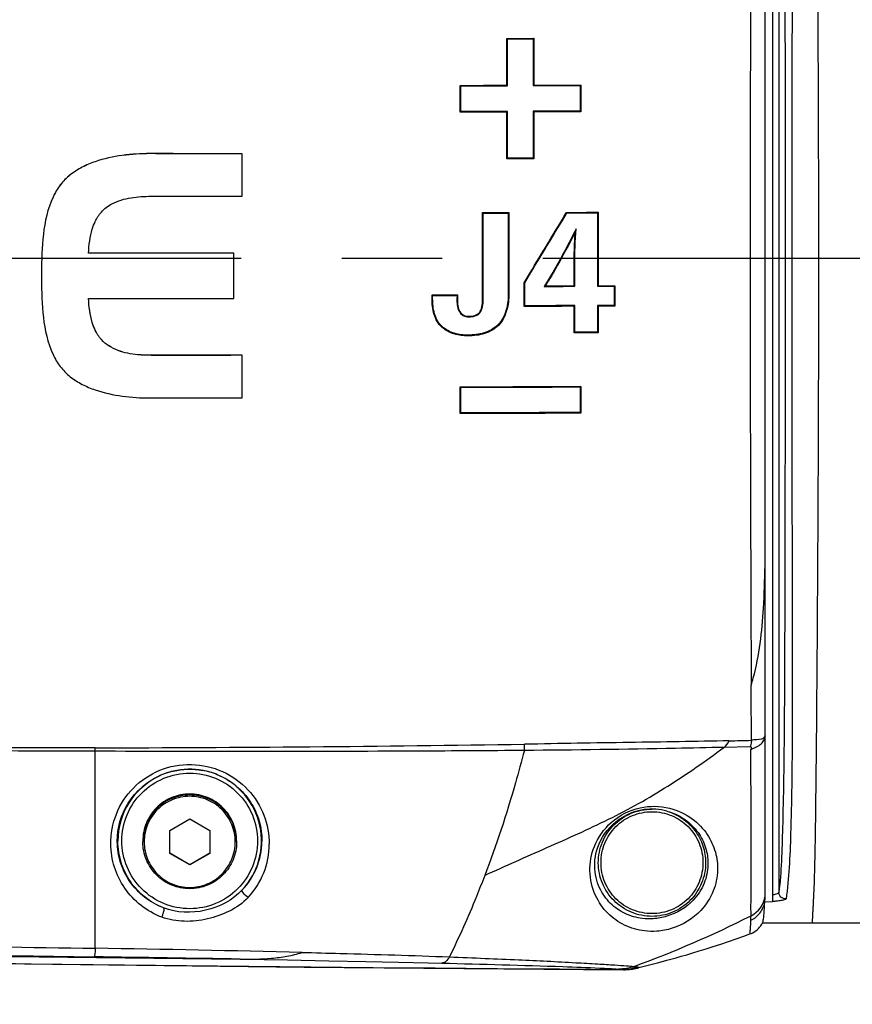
# Model space of a CAD drawing. Header units: millimetres. Extents: x 5828 to 6704, y 123 to 421.
# Tile 106 of 256: x 6388.12 to 6391.23, y 272.59 to 276.26. Entities that reach past the tile are written whole.
import ezdxf

# ---------------------------------------------------------------- set-up
doc = ezdxf.new("R2010")
doc.units = ezdxf.units.MM
doc.linetypes.add('CENTER', pattern=[0.6, 0.375, -0.075, 0.075, -0.075])
for name, color, linetype in [('中心线', 7, 'Continuous'), ('外形图', 7, 'Continuous'), ('尺寸标注', 7, 'Continuous')]:
    doc.layers.add(name, color=color, linetype=linetype)
doc.styles.add('微软雅黑', font='msyh.ttc', dxfattribs={"height": 1.5})
doc.dimstyles.new('尺寸标注_1_20比例', dxfattribs={"dimtxt": 1.5, "dimasz": 1.25, "dimexe": 0.5, "dimexo": 0.4, "dimgap": 0.5, "dimtad": 1, "dimdec": 1, "dimlfac": 20, "dimdsep": 46, "dimtxsty": '微软雅黑', "dimcen": 0.09, "dimadec": 0, "dimazin": 0, "dimtp": 0.01, "dimtm": 0.01, "dimtfac": 1, "dimtdec": 1, "dimtofl": 0, "dimtmove": 0, "dimatfit": 3, "dimfxl": 1, "dimtolj": 1, "dimarcsym": 0})

# ---------------------------------------------------------------- blocks, each defined once
blk = doc.blocks.new('*D1082')
at = {"layer": 'Defpoints', "color": 0}
for p in [(6409.4545, 284.8229), (6409.4545, 280.4069), (6378.7066, 275.3693)]:
    blk.add_point(p, dxfattribs=at)
at = {"layer": '尺寸标注', "color": 0, "lineweight": -2}
for p, q in [((6378.7066, 275.7693), (6378.7066, 285.3229)), ((6409.4545, 280.8069), (6409.4545, 285.3229)), ((6379.9566, 284.8229), (6408.2045, 284.8229))]:
    blk.add_line(p, q, dxfattribs=at)
at = {"layer": '尺寸标注', "color": 0}
for points in [[(6379.9566, 285.0312), (6379.9566, 284.6146), (6378.7066, 284.8229)], [(6408.2045, 284.6146), (6408.2045, 285.0312), (6409.4545, 284.8229)]]:
    blk.add_solid(points, dxfattribs=at)
at = {"layer": '尺寸标注', "color": 0, "insert": (6394.0805, 286.0945), "char_height": 1.5, "attachment_point": 5, "style": '微软雅黑'}
blk.add_mtext('\\A1;\\A1;{\\fAlibaba PuHuiTi 3.0 55 Regular|b0|i0|c134|p18;615}', dxfattribs=at)
blk = doc.blocks.new('*D1086')
at = {"layer": 'Defpoints', "color": 0}
for p in [(6374.8045, 277.1443), (6410.7045, 221.4555), (6410.7045, 217.572)]:
    blk.add_point(p, dxfattribs=at)
at = {"layer": '尺寸标注', "color": 0, "lineweight": -2}
for p, q in [((6374.8045, 276.7443), (6374.8045, 217.072)), ((6410.7045, 221.0555), (6410.7045, 217.072)), ((6376.0545, 217.572), (6409.4545, 217.572))]:
    blk.add_line(p, q, dxfattribs=at)
at = {"layer": '尺寸标注', "color": 0}
for points in [[(6376.0545, 217.7803), (6376.0545, 217.3636), (6374.8045, 217.572)], [(6409.4545, 217.3636), (6409.4545, 217.7803), (6410.7045, 217.572)]]:
    blk.add_solid(points, dxfattribs=at)
at = {"layer": '尺寸标注', "color": 0, "insert": (6392.7545, 218.8436), "char_height": 1.5, "attachment_point": 5, "style": '微软雅黑'}
blk.add_mtext('\\A1;\\A1;{\\fAlibaba PuHuiTi 3.0 55 Regular|b0|i0|c134|p18;718}', dxfattribs=at)

msp = doc.modelspace()

# ---------------------------------------------------------------- linework, layer by layer
at = {"layer": '中心线', "linetype": 'CENTER', "ltscale": 5}
msp.add_line((6415.9466, 275.3693), (6373.1881, 275.3693), dxfattribs=at)
at = {"layer": '外形图', "linetype": 'ByBlock'}
for p, q in [((6390.9295, 277.7243), (6390.9295, 272.9688)), ((6390.902, 272.989), (6390.902, 277.7048)), ((6390.9529, 277.6878), (6390.9529, 273.0036)), ((6389.9384, 276.1909), (6390.0384, 276.1912)), ((6389.9384, 276.0158), (6389.9384, 276.1909)), ((6389.9384, 276.1909), (6389.9406, 276.1891)), ((6389.9406, 276.1891), (6390.0362, 276.1894)), ((6389.9406, 276.014), (6389.9406, 276.1891)), ((6390.0384, 276.1912), (6390.0362, 276.1894)), ((6390.0362, 276.1894), (6390.0362, 276.0143)), ((6390.0384, 276.1912), (6390.0384, 276.0161)), ((6389.7634, 275.9153), (6389.7634, 276.0154)), ((6389.7634, 276.0154), (6389.7656, 276.0136)), ((6389.7656, 275.918), (6389.7656, 276.0136)), ((6389.9384, 276.0158), (6389.9406, 276.014)), ((6390.0384, 276.0161), (6390.0362, 276.0143)), ((6390.2134, 276.0167), (6390.2112, 276.0149)), ((6390.2112, 276.0149), (6390.2112, 275.9193)), ((6390.2134, 276.0167), (6390.2134, 275.9166)), ((6389.7634, 275.9153), (6389.7656, 275.918)), ((6389.9384, 275.9157), (6389.9406, 275.9184)), ((6389.9406, 275.7433), (6389.9406, 275.9184)), ((6390.0384, 275.916), (6390.0362, 275.9187)), ((6390.0362, 275.9187), (6390.0362, 275.7436)), ((6390.2134, 275.9166), (6390.2112, 275.9193)), ((6389.9384, 275.7407), (6389.9384, 275.9157)), ((6390.0384, 275.916), (6390.0384, 275.741)), ((6388.6065, 275.7607), (6388.6065, 275.7605)), ((6388.9507, 275.6016), (6388.9507, 275.76)), ((6389.9384, 275.7407), (6389.9406, 275.7433)), ((6390.0384, 275.741), (6389.9384, 275.7407)), ((6390.0362, 275.7436), (6389.9406, 275.7433)), ((6390.0384, 275.741), (6390.0362, 275.7436)), ((6388.2444, 275.5982), (6388.2444, 275.598)), ((6388.2444, 275.5982), (6388.2444, 275.598)), ((6389.8475, 275.5405), (6389.9453, 275.5407)), ((6389.8475, 275.3155), (6389.8475, 275.5404)), ((6389.8475, 275.5404), (6389.8497, 275.5387)), ((6389.8497, 275.5387), (6389.9431, 275.5389)), ((6389.8497, 275.3159), (6389.8497, 275.5387)), ((6389.9453, 275.5407), (6389.9431, 275.5389)), ((6389.9431, 275.5389), (6389.9431, 275.3161)), ((6389.9453, 275.5407), (6389.9453, 275.3157)), ((6390.1609, 275.5413), (6390.1622, 275.5395)), ((6390.279, 275.5417), (6390.2768, 275.5399)), ((6390.2768, 275.5399), (6390.2768, 275.3172)), ((6390.279, 275.5417), (6390.279, 275.3167)), ((6390.1935, 275.4687), (6390.1964, 275.4798)), ((6388.402, 275.3896), (6388.3768, 275.3896)), ((6388.402, 275.3894), (6388.3768, 275.3894)), ((6388.9188, 275.2197), (6388.9188, 275.3897)), ((6390.1891, 275.3468), (6390.1913, 275.3473)), ((6390.1891, 275.3164), (6390.1891, 275.3468)), ((6390.1913, 275.3169), (6390.1913, 275.3473)), ((6388.2017, 275.3162), (6388.2017, 275.2929)), ((6388.2017, 275.3162), (6388.2017, 275.3142)), ((6389.8475, 275.3155), (6389.8497, 275.3159)), ((6389.9453, 275.3157), (6389.9431, 275.3161)), ((6389.9431, 275.3161), (6389.9431, 275.2406)), ((6389.9453, 275.3157), (6389.9453, 275.2402)), ((6390.0023, 275.2789), (6390.0247, 275.3159)), ((6390.0045, 275.2787), (6390.0273, 275.3164)), ((6390.1891, 275.3164), (6390.1913, 275.3169)), ((6390.1891, 275.2672), (6390.1891, 275.3164)), ((6390.1913, 275.2654), (6390.1913, 275.3169)), ((6390.279, 275.3167), (6390.2768, 275.3172)), ((6390.2768, 275.3172), (6390.2768, 275.2657)), ((6390.279, 275.3167), (6390.279, 275.2675)), ((6390.0023, 275.2789), (6390.0045, 275.2787)), ((6390.0023, 275.1902), (6390.0023, 275.2789)), ((6390.0045, 275.1929), (6390.0045, 275.2787)), ((6390.1891, 275.2672), (6390.1913, 275.2654)), ((6390.279, 275.2675), (6390.2768, 275.2657)), ((6390.2768, 275.2657), (6390.3389, 275.266)), ((6390.279, 275.2675), (6390.3411, 275.2678)), ((6390.3411, 275.2678), (6390.3389, 275.266)), ((6390.3389, 275.266), (6390.3389, 275.194)), ((6390.3411, 275.2678), (6390.3411, 275.1913)), ((6389.6589, 275.2192), (6389.6588, 275.2333)), ((6389.6589, 275.2333), (6389.7544, 275.2335)), ((6389.6589, 275.2333), (6389.6611, 275.2316)), ((6389.6611, 275.2316), (6389.7522, 275.2317)), ((6389.6611, 275.2197), (6389.6611, 275.2316)), ((6389.7522, 275.2317), (6389.7516, 275.218)), ((6389.7544, 275.2335), (6389.7522, 275.2317)), ((6389.7544, 275.2335), (6389.7538, 275.2175)), ((6389.9453, 275.2402), (6389.9431, 275.2406)), ((6388.3768, 275.2197), (6388.402, 275.2197)), ((6389.6589, 275.2192), (6389.6611, 275.2197)), ((6389.7538, 275.2175), (6389.7516, 275.218)), ((6389.8475, 275.2143), (6389.8497, 275.2147)), ((6390.0023, 275.1902), (6390.0045, 275.1929)), ((6390.1891, 275.1908), (6390.1913, 275.1935)), ((6390.1891, 275.0915), (6390.1891, 275.1908)), ((6390.1913, 275.0941), (6390.1913, 275.1935)), ((6390.3389, 275.194), (6390.2768, 275.1938)), ((6390.2768, 275.1938), (6390.2768, 275.0945)), ((6390.279, 275.1911), (6390.2768, 275.1938)), ((6390.3411, 275.1913), (6390.279, 275.1911)), ((6390.279, 275.1911), (6390.279, 275.0918)), ((6390.3411, 275.1913), (6390.3389, 275.194)), ((6389.7961, 275.1534), (6389.7961, 275.1516)), ((6389.8355, 275.1676), (6389.8372, 275.1666)), ((6389.6955, 275.1128), (6389.697, 275.1149)), ((6389.9065, 275.1197), (6389.9049, 275.1217)), ((6389.7936, 275.0807), (6389.7936, 275.0833)), ((6390.1891, 275.0915), (6390.1913, 275.0941)), ((6390.279, 275.0918), (6390.1891, 275.0915)), ((6390.2768, 275.0945), (6390.1913, 275.0941)), ((6390.279, 275.0918), (6390.2768, 275.0945)), ((6388.425, 275.0667), (6388.425, 275.0665)), ((6388.6106, 275.0079), (6388.6106, 275.0077)), ((6388.9507, 274.8488), (6388.9507, 275.0079)), ((6389.7634, 274.7905), (6389.7634, 274.8904)), ((6389.7634, 274.8904), (6389.7656, 274.8887)), ((6390.2134, 274.8917), (6390.2112, 274.8899)), ((6390.2112, 274.8899), (6390.2112, 274.7944)), ((6390.2134, 274.8917), (6390.2134, 274.7917)), ((6389.7656, 274.7931), (6389.7656, 274.8887)), ((6389.7634, 274.7905), (6389.7656, 274.7931)), ((6390.2134, 274.7917), (6390.2112, 274.7944)), ((6388.402, 273.53), (6388.402, 273.5428)), ((6388.402, 272.7948), (6388.402, 273.53)), ((6390.8464, 273.5461), (6390.7472, 273.5443)), ((6388.68, 273.2348), (6388.7545, 273.2778)), ((6388.7545, 273.2778), (6388.829, 273.2348)), ((6388.68, 273.1489), (6388.68, 273.2348)), ((6388.829, 273.2348), (6388.829, 273.1489)), ((6388.5795, 273.1953), (6388.5795, 273.1919)), ((6388.9295, 273.1953), (6388.9295, 273.1919)), ((6388.68, 273.1506), (6388.7545, 273.1076)), ((6388.7545, 273.1059), (6388.68, 273.1489)), ((6388.7545, 273.1076), (6388.829, 273.1506)), ((6388.829, 273.1489), (6388.7545, 273.1059)), ((6388.7545, 273.1059), (6388.7545, 273.1076)), ((6390.9293, 272.9685), (6390.8994, 272.9663)), ((6390.9295, 272.9685), (6390.9293, 272.9685)), ((6390.8921, 272.8896), (6391.352, 272.8897)), ((6390.8448, 272.848), (6390.8507, 272.8504)), ((6390.5348, 272.7498), (6390.5696, 272.7594)), ((6388.9426, 272.7544), (6388.9515, 272.7542)), ((6388.9426, 272.7543), (6388.9432, 272.7543)), ((6388.9437, 272.7543), (6389.1194, 272.7512)), ((6389.1194, 272.7512), (6389.2741, 272.7484)), ((6389.182, 272.7247), (6390.3731, 272.7147)), ((6389.2741, 272.7484), (6389.4113, 272.7456)), ((6389.4113, 272.7456), (6389.5341, 272.743)), ((6390.424, 272.7207), (6390.4254, 272.721)), ((6390.4254, 272.721), (6390.4267, 272.7213)), ((6390.4267, 272.7213), (6390.4281, 272.7217)), ((6390.4281, 272.7217), (6390.4294, 272.722)), ((6390.4294, 272.722), (6390.4307, 272.7223)), ((6390.4307, 272.7223), (6390.5049, 272.7418)), ((6390.5049, 272.7418), (6390.5348, 272.7498)), ((6390.3664, 272.7158), (6390.3731, 272.7147)), ((6390.3912, 272.7155), (6390.3928, 272.7156)), ((6390.3928, 272.7156), (6390.3944, 272.7157)), ((6390.3944, 272.7157), (6390.3959, 272.7159)), ((6390.3959, 272.7159), (6390.3973, 272.7161)), ((6390.3973, 272.7161), (6390.3987, 272.7162)), ((6390.3987, 272.7162), (6390.4, 272.7164)), ((6390.4, 272.7164), (6390.4013, 272.7165)), ((6390.4013, 272.7165), (6390.4026, 272.7167)), ((6390.4026, 272.7167), (6390.4038, 272.7169)), ((6390.4038, 272.7169), (6390.4051, 272.7171)), ((6390.4051, 272.7171), (6390.4063, 272.7173)), ((6390.4063, 272.7173), (6390.4076, 272.7174)), ((6390.4076, 272.7174), (6390.4089, 272.7177)), ((6390.4089, 272.7177), (6390.4102, 272.7179)), ((6390.4102, 272.7179), (6390.4115, 272.7181)), ((6390.4115, 272.7181), (6390.4129, 272.7184)), ((6390.4129, 272.7184), (6390.4143, 272.7186)), ((6390.4143, 272.7186), (6390.4156, 272.7189)), ((6390.4156, 272.7189), (6390.417, 272.7192)), ((6390.417, 272.7192), (6390.4184, 272.7194)), ((6390.4184, 272.7194), (6390.4198, 272.7197)), ((6390.4198, 272.7197), (6390.4212, 272.72)), ((6390.4212, 272.72), (6390.4226, 272.7204)), ((6390.4226, 272.7204), (6390.424, 272.7207))]:
    msp.add_line(p, q, dxfattribs=at)
for points in [[(6390.8507, 272.8504), (6390.8557, 272.8529), (6390.8614, 272.8562), (6390.8668, 272.8599), (6390.8719, 272.864), (6390.8767, 272.8686), (6390.8812, 272.8734), (6390.8853, 272.8786)], [(6390.8853, 272.8786), (6390.8889, 272.8841), (6390.8921, 272.8896)], [(6382.94, 272.8603), (6383.8604, 272.8285), (6384.8393, 272.7999), (6385.8608, 272.7753), (6386.9252, 272.7546), (6388.0322, 272.7378), (6389.182, 272.7247)], [(6390.5696, 272.7594), (6390.5889, 272.7649), (6390.6097, 272.7708), (6390.632, 272.7774), (6390.6559, 272.7846), (6390.6813, 272.7924), (6390.708, 272.8009), (6390.7358, 272.8099), (6390.7644, 272.8195), (6390.7935, 272.8296), (6390.8228, 272.8399), (6390.8448, 272.848)], [(6389.5341, 272.743), (6389.6441, 272.7404), (6389.6948, 272.7392)], [(6390.3731, 272.7147), (6390.3742, 272.7147), (6390.3753, 272.7148), (6390.3765, 272.7148), (6390.3777, 272.7148), (6390.3789, 272.7148), (6390.38, 272.7148), (6390.3812, 272.7149), (6390.3824, 272.7149), (6390.3835, 272.715), (6390.3846, 272.715), (6390.3856, 272.7151), (6390.3866, 272.7151), (6390.3876, 272.7152), (6390.3885, 272.7153), (6390.3894, 272.7153), (6390.3912, 272.7155)]]:
    msp.add_lwpolyline(points, dxfattribs=at)
for centre, radius, start, end in [((6701.1316, 275.209), 310.2863, 179.693793, 179.97958), ((6825.2714, 275.7929), 434.4263, 180.062415, 180.265856), ((6389.4471, 276.7131), 1.5792, 293.5147, 293.6768), ((6385.852, 274.3052), 5.05, 359.0611, 0.0246), ((6390.0274, 274.0288), 0.8599, 342.9859, 344.8195), ((6390.3729, 292.3269), 18.762, 271.20644, 271.45886), ((6388.1689, 395.9465), 122.4039, 270.109094, 270.85921), ((6388.7545, 273.1914), 0.2716, 67.7722, 114.8718), ((6388.7547, 273.1943), 0.2687, 103.3826, 115.1786), ((6388.7543, 273.1943), 0.2688, 67.5031, 79.8287), ((6388.7544, 273.1951), 0.268, 115.1918, 179.998), ((6388.7546, 273.1951), 0.2679, 317.0576, 67.4879), ((6390.4794, 273.0981), 0.2159, 74.9437, 120.3759), ((6390.4795, 273.1139), 0.2002, 85.9739, 89.1243), ((6390.4794, 273.1133), 0.2008, 73.8149, 85.9568), ((6388.7575, 273.1961), 0.2665, 316.4709, 359.4596), ((6388.7596, 273.1841), 0.292, 316.707, 359.8204), ((6390.8077, 273.0009), 0.0943, 296.0921, 352.805), ((6390.7968, 272.9897), 0.1052, 347.1482, 359.6061), ((6390.8081, 273.0007), 0.0939, 352.8589, 359.9964), ((6389.058, 276.4528), 3.9643, 289.9818, 296.8603), ((6386.5514, 161.556), 111.2541, 88.649447, 89.046888), ((6385.0103, 35.9307), 236.8563, 89.048713, 89.180489), ((6390.3683, 272.8965), 0.1807, 269.4106, 288.7576)]:
    msp.add_arc(centre, radius, start, end, dxfattribs=at)
for points, knots in [([(6388.9515, 277.8902), (6388.3799, 277.8842), (6387.2366, 277.8696), (6385.8077, 277.8421), (6384.6647, 277.8132), (6383.8076, 277.7877), (6382.9506, 277.7581), (6382.0937, 277.7239), (6381.3799, 277.6913), (6380.8089, 277.6627), (6380.3807, 277.6398), (6379.9527, 277.6156), (6379.5247, 277.59), (6379.1681, 277.5672), (6378.8829, 277.5486), (6378.6691, 277.5334), (6378.455, 277.5205), (6378.2431, 277.4857), (6378.0356, 277.4309), (6377.8344, 277.3562), (6377.6413, 277.2623), (6377.3975, 277.1129), (6377.1216, 276.8829), (6376.8503, 276.5482), (6376.582, 276.0426), (6376.4387, 275.3268), (6376.5791, 274.6104), (6376.8454, 274.1037), (6377.1153, 273.7679), (6377.3903, 273.5367), (6377.6335, 273.3864), (6377.8261, 273.2917), (6378.027, 273.2162), (6378.2343, 273.1606), (6378.4461, 273.1248), (6378.6601, 273.1114), (6378.874, 273.0965), (6379.1592, 273.0778), (6379.5158, 273.055), (6379.9438, 273.0293), (6380.3718, 273.0051), (6380.8, 272.9822), (6381.3709, 272.9535), (6382.0848, 272.9209), (6382.9416, 272.8867), (6383.7986, 272.857), (6384.6558, 272.8314), (6385.7988, 272.8025), (6387.2277, 272.775), (6388.371, 272.7603), (6388.9426, 272.7543)], [0, 0, 0, 0, 0.062536, 0.125072, 0.15634, 0.187608, 0.218876, 0.250144, 0.281412, 0.297046, 0.31268, 0.328314, 0.343948, 0.359582, 0.367399, 0.375216, 0.383032, 0.390847, 0.398661, 0.406475, 0.414289, 0.422103, 0.437713, 0.453322, 0.46893, 0.5, 0.53107, 0.546679, 0.562288, 0.577897, 0.585711, 0.593525, 0.601339, 0.609153, 0.616968, 0.624784, 0.632601, 0.640418, 0.656052, 0.671686, 0.68732, 0.702954, 0.718588, 0.749856, 0.781124, 0.812392, 0.84366, 0.874928, 0.937464, 1, 1, 1, 1]), ([(6390.9745, 276.7164), (6390.9758, 276.3437), (6390.9764, 275.784), (6390.9765, 275.0379), (6390.9757, 274.4795), (6390.975, 274.0191), (6390.9733, 273.6673), (6390.9711, 273.441), (6390.9674, 273.2621), (6390.9632, 273.1224), (6390.958, 273.042), (6390.9529, 273.0036)], [0, 0, 0, 0, 0.301104, 0.452174, 0.602803, 0.752217, 0.824121, 0.887028, 0.935041, 0.968696, 1, 1, 1, 1]), ([(6391.0024, 276.721), (6391.0022, 276.3449), (6391.0011, 275.5922), (6391.0016, 274.6529), (6391.0024, 274.0002), (6391.0028, 273.6462), (6391.0019, 273.4191), (6390.9976, 273.2396), (6390.9926, 273.0988), (6390.9854, 273.0178), (6390.9798, 272.9789)], [0, 0, 0, 0, 0.301402, 0.603384, 0.75286, 0.824591, 0.887062, 0.934892, 0.96853, 1, 1, 1, 1]), ([(6391.0784, 272.8896), (6391.0786, 272.8896), (6391.0782, 272.8909), (6391.0786, 272.8918), (6391.0785, 272.8936), (6391.0786, 272.8957), (6391.0787, 272.8985), (6391.0789, 272.9024), (6391.0791, 272.9073), (6391.0795, 272.9152), (6391.0801, 272.9266), (6391.081, 272.9421), (6391.082, 272.9606), (6391.0832, 272.983), (6391.0845, 273.0109), (6391.0859, 273.0479), (6391.0882, 273.1304), (6391.0906, 273.2847), (6391.0935, 273.5318), (6391.096, 273.8422), (6391.0984, 274.1887), (6391.1003, 274.546), (6391.1016, 274.9057), (6391.1023, 275.3866), (6391.1011, 275.987), (6391.0984, 276.4671), (6391.0967, 276.7066)], [0, 0, 0, 0, 0.000173, 0.000582, 0.001054, 0.001484, 0.002253, 0.003229, 0.004547, 0.006095, 0.00947, 0.013476, 0.018352, 0.024032, 0.031055, 0.040301, 0.053121, 0.095987, 0.161536, 0.247329, 0.339952, 0.43391, 0.528133, 0.622646, 0.811821, 1, 1, 1, 1]), ([(6388.6065, 275.7607), (6388.5719, 275.7607), (6388.5028, 275.7565), (6388.4347, 275.7418), (6388.402, 275.7306)], [0, 0, 0, 0, 0.500195, 1, 1, 1, 1]), ([(6388.6065, 275.7605), (6388.5719, 275.7605), (6388.5028, 275.7563), (6388.4347, 275.7417), (6388.402, 275.7304)], [0, 0, 0, 0, 0.500195, 1, 1, 1, 1]), ([(6388.402, 275.7306), (6388.3853, 275.7249), (6388.3526, 275.7113), (6388.3074, 275.683), (6388.2699, 275.6449), (6388.2519, 275.6141), (6388.2444, 275.5982)], [0, 0, 0, 0, 0.250212, 0.500244, 0.750035, 1, 1, 1, 1]), ([(6388.402, 275.7304), (6388.3853, 275.7247), (6388.3526, 275.7111), (6388.3074, 275.6828), (6388.2698, 275.6447), (6388.2519, 275.6139), (6388.2444, 275.598)], [0, 0, 0, 0, 0.250212, 0.500244, 0.750035, 1, 1, 1, 1]), ([(6388.2444, 275.598), (6388.2241, 275.5548), (6388.204, 275.4593), (6388.2017, 275.364), (6388.2017, 275.3162)], [0, 0, 0, 0, 0.499121, 1, 1, 1, 1]), ([(6388.425, 275.5426), (6388.4359, 275.5551), (6388.4702, 275.5806), (6388.5355, 275.5986), (6388.5855, 275.6015), (6388.6106, 275.6015)], [0, 0, 0, 0, 0.249487, 0.624156, 1, 1, 1, 1]), ([(6388.3768, 275.3894), (6388.3786, 275.4196), (6388.3834, 275.4601), (6388.3977, 275.498), (6388.402, 275.5071)], [0, 0, 0, 0, 0.749699, 1, 1, 1, 1]), ([(6390.1935, 275.4687), (6390.187, 275.456), (6390.1604, 275.4047), (6390.1332, 275.3538), (6390.1114, 275.3162)], [0, 0, 0, 0, 0.247003, 1, 1, 1, 1]), ([(6390.1891, 275.3468), (6390.1891, 275.3573), (6390.1896, 275.398), (6390.1915, 275.4386), (6390.1935, 275.4687)], [0, 0, 0, 0, 0.258823, 1, 1, 1, 1]), ([(6390.0247, 275.3159), (6390.025, 275.3158), (6390.0259, 275.3152), (6390.0269, 275.3159), (6390.0273, 275.3164)], [0, 0, 0, 0, 0.360687, 1, 1, 1, 1]), ([(6390.1114, 275.3162), (6390.1089, 275.3119), (6390.0992, 275.2953), (6390.0891, 275.2789), (6390.0813, 275.2669)], [0, 0, 0, 0, 0.254883, 1, 1, 1, 1]), ([(6390.1114, 275.3162), (6390.1111, 275.3164), (6390.1106, 275.3169), (6390.11, 275.3172), (6390.1096, 275.318), (6390.1091, 275.317), (6390.1089, 275.3166)], [0, 0, 0, 0, 0.348563, 0.521956, 0.619164, 1, 1, 1, 1]), ([(6388.2017, 275.2929), (6388.2017, 275.2451), (6388.204, 275.1498), (6388.2241, 275.0543), (6388.2444, 275.0112)], [0, 0, 0, 0, 0.500924, 1, 1, 1, 1]), ([(6389.9431, 275.2406), (6389.9431, 275.2193), (6389.9396, 275.1767), (6389.9198, 275.1367), (6389.9049, 275.1217)], [0, 0, 0, 0, 0.502294, 1, 1, 1, 1]), ([(6389.9453, 275.2402), (6389.9453, 275.2182), (6389.9416, 275.1749), (6389.9213, 275.1346), (6389.9065, 275.1197)], [0, 0, 0, 0, 0.512292, 1, 1, 1, 1]), ([(6388.402, 275.1022), (6388.3977, 275.1113), (6388.3834, 275.1491), (6388.3786, 275.1896), (6388.3768, 275.2197)], [0, 0, 0, 0, 0.250296, 1, 1, 1, 1]), ([(6388.402, 275.102), (6388.3977, 275.1111), (6388.3834, 275.149), (6388.3786, 275.1895), (6388.3768, 275.2197)], [0, 0, 0, 0, 0.250296, 1, 1, 1, 1]), ([(6389.6955, 275.1128), (6389.6885, 275.119), (6389.6764, 275.134), (6389.6615, 275.1699), (6389.6589, 275.1995), (6389.6589, 275.2192)], [0, 0, 0, 0, 0.243869, 0.489176, 1, 1, 1, 1]), ([(6389.697, 275.1149), (6389.6899, 275.1211), (6389.6778, 275.1362), (6389.6636, 275.1718), (6389.6611, 275.2007), (6389.6611, 275.2197)], [0, 0, 0, 0, 0.249305, 0.499474, 1, 1, 1, 1]), ([(6389.7516, 275.218), (6389.7513, 275.2104), (6389.7518, 275.1952), (6389.7573, 275.1728), (6389.773, 275.1547), (6389.7886, 275.1516), (6389.7961, 275.1516)], [0, 0, 0, 0, 0.252347, 0.503619, 0.751821, 1, 1, 1, 1]), ([(6389.7538, 275.2175), (6389.7535, 275.2092), (6389.754, 275.1934), (6389.7604, 275.1713), (6389.7759, 275.1557), (6389.7896, 275.1534), (6389.7961, 275.1534)], [0, 0, 0, 0, 0.2851, 0.544418, 0.774931, 1, 1, 1, 1]), ([(6389.8355, 275.1676), (6389.8405, 275.1735), (6389.8465, 275.1895), (6389.8475, 275.2057), (6389.8475, 275.2143)], [0, 0, 0, 0, 0.475095, 1, 1, 1, 1]), ([(6389.8372, 275.1666), (6389.8426, 275.173), (6389.8487, 275.1896), (6389.8497, 275.2063), (6389.8497, 275.2147)], [0, 0, 0, 0, 0.497817, 1, 1, 1, 1]), ([(6389.7961, 275.1534), (6389.8035, 275.1534), (6389.818, 275.1547), (6389.8311, 275.1624), (6389.8355, 275.1676)], [0, 0, 0, 0, 0.520039, 1, 1, 1, 1]), ([(6389.7961, 275.1516), (6389.8036, 275.1516), (6389.8187, 275.153), (6389.8324, 275.161), (6389.8372, 275.1666)], [0, 0, 0, 0, 0.501739, 1, 1, 1, 1]), ([(6389.7936, 275.0807), (6389.7761, 275.0807), (6389.7408, 275.0843), (6389.7087, 275.1012), (6389.6955, 275.1128)], [0, 0, 0, 0, 0.499167, 1, 1, 1, 1]), ([(6389.7936, 275.0833), (6389.7763, 275.0833), (6389.7415, 275.0868), (6389.7099, 275.1035), (6389.697, 275.1149)], [0, 0, 0, 0, 0.500763, 1, 1, 1, 1]), ([(6389.9049, 275.1217), (6389.8909, 275.1075), (6389.8541, 275.0873), (6389.8137, 275.0834), (6389.7936, 275.0833)], [0, 0, 0, 0, 0.498814, 1, 1, 1, 1]), ([(6389.9065, 275.1197), (6389.8924, 275.1055), (6389.8551, 275.0848), (6389.8141, 275.0807), (6389.7936, 275.0807)], [0, 0, 0, 0, 0.494234, 1, 1, 1, 1]), ([(6388.6106, 275.0079), (6388.5939, 275.0079), (6388.5521, 275.0096), (6388.4863, 275.0215), (6388.4413, 275.0481), (6388.425, 275.0667)], [0, 0, 0, 0, 0.251154, 0.627025, 1, 1, 1, 1]), ([(6388.6106, 275.0077), (6388.5939, 275.0077), (6388.5521, 275.0094), (6388.4863, 275.0213), (6388.4413, 275.0479), (6388.425, 275.0665)], [0, 0, 0, 0, 0.251155, 0.627025, 1, 1, 1, 1]), ([(6388.2444, 275.0112), (6388.2519, 274.9952), (6388.2698, 274.9645), (6388.3074, 274.9264), (6388.3526, 274.8981), (6388.3853, 274.8845), (6388.402, 274.8788)], [0, 0, 0, 0, 0.24994, 0.499721, 0.749765, 1, 1, 1, 1]), ([(6389.7634, 274.8904), (6389.801, 274.8905), (6389.951, 274.8908), (6390.101, 274.8913), (6390.2134, 274.8917)], [0, 0, 0, 0, 0.2512, 1, 1, 1, 1]), ([(6389.7656, 274.8887), (6389.8029, 274.8887), (6389.9514, 274.889), (6390.0999, 274.8895), (6390.2112, 274.8899)], [0, 0, 0, 0, 0.251205, 1, 1, 1, 1]), ([(6388.402, 274.8788), (6388.4347, 274.8676), (6388.5028, 274.8529), (6388.5719, 274.8488), (6388.6065, 274.8488)], [0, 0, 0, 0, 0.499799, 1, 1, 1, 1]), ([(6390.2134, 274.7917), (6390.1761, 274.7916), (6390.0261, 274.7911), (6389.8761, 274.7907), (6389.7634, 274.7905)], [0, 0, 0, 0, 0.248578, 1, 1, 1, 1]), ([(6390.2112, 274.7944), (6390.1742, 274.7942), (6390.0257, 274.7937), (6389.8772, 274.7933), (6389.7656, 274.7931)], [0, 0, 0, 0, 0.248575, 1, 1, 1, 1]), ([(6388.402, 273.5428), (6388.0615, 273.5422), (6387.3805, 273.5449), (6386.3591, 273.5538), (6385.3377, 273.5682), (6383.9759, 273.5947), (6382.2741, 273.6416), (6380.9131, 273.6933), (6380.2327, 273.7227)], [0, 0, 0, 0, 0.125, 0.250001, 0.375001, 0.500001, 0.750001, 1, 1, 1, 1]), ([(6388.402, 273.53), (6388.0612, 273.5311), (6387.3795, 273.533), (6386.0162, 273.5446), (6384.3122, 273.5723), (6382.2678, 273.6268), (6380.9054, 273.6776), (6380.2244, 273.7065)], [0, 0, 0, 0, 0.125001, 0.250001, 0.500001, 0.750001, 1, 1, 1, 1]), ([(6390.768, 273.569), (6390.6435, 273.5664), (6390.4544, 273.5637), (6390.1999, 273.5598), (6390.0699, 273.5573), (6390.0044, 273.5563)], [0, 0, 0, 0, 0.489222, 0.74264, 1, 1, 1, 1]), ([(6390.8506, 273.5709), (6390.8505, 273.5688), (6390.8497, 273.5604), (6390.8481, 273.5521), (6390.8464, 273.5461)], [0, 0, 0, 0, 0.259766, 1, 1, 1, 1]), ([(6390.8481, 273.5371), (6390.8557, 273.5394), (6390.8696, 273.545), (6390.8871, 273.5568), (6390.8989, 273.5709), (6390.902, 273.5821), (6390.902, 273.5872)], [0, 0, 0, 0, 0.305496, 0.574063, 0.801942, 1, 1, 1, 1]), ([(6390.9019, 273.5873), (6390.9018, 273.5866), (6390.9007, 273.5847), (6390.8985, 273.5816), (6390.8942, 273.5781), (6390.8788, 273.571), (6390.8629, 273.574), (6390.8505, 273.571)], [0, 0, 0, 0, 0.037414, 0.110024, 0.207554, 0.326463, 1, 1, 1, 1]), ([(6390.0033, 273.533), (6389.8712, 273.5319), (6389.3375, 273.5283), (6388.8037, 273.5288), (6388.402, 273.53)], [0, 0, 0, 0, 0.247446, 1, 1, 1, 1]), ([(6389.8555, 273.0668), (6389.8942, 273.084), (6389.971, 273.1192), (6390.1258, 273.1872), (6390.2804, 273.2558), (6390.4303, 273.3343), (6390.5392, 273.3992), (6390.6448, 273.4695), (6390.7136, 273.5187), (6390.7472, 273.5443)], [0, 0, 0, 0, 0.125008, 0.250015, 0.500009, 0.625005, 0.750001, 0.874998, 1, 1, 1, 1]), ([(6390.0033, 273.533), (6389.9926, 273.4925), (6389.9496, 273.3352), (6389.899, 273.1799), (6389.8555, 273.0668)], [0, 0, 0, 0, 0.25709, 1, 1, 1, 1]), ([(6390.0033, 273.533), (6390.0035, 273.5349), (6390.0041, 273.5426), (6390.0044, 273.5504), (6390.0044, 273.5563)], [0, 0, 0, 0, 0.239735, 1, 1, 1, 1]), ([(6390.7473, 273.5443), (6390.6874, 273.5432), (6390.4394, 273.5381), (6390.1914, 273.5343), (6390.0033, 273.533)], [0, 0, 0, 0, 0.241552, 1, 1, 1, 1]), ([(6390.848, 273.5373), (6390.8487, 273.5373), (6390.8496, 273.5387), (6390.8512, 273.5396), (6390.8518, 273.5414), (6390.8508, 273.5443), (6390.8483, 273.5463), (6390.8464, 273.5461)], [0, 0, 0, 0, 0.153552, 0.304807, 0.439034, 0.554993, 1, 1, 1, 1]), ([(6390.8492, 272.9162), (6390.8488, 272.9335), (6390.8492, 272.9908), (6390.8502, 273.1136), (6390.85, 273.3033), (6390.8486, 273.4531), (6390.848, 273.5373)], [0, 0, 0, 0, 0.083764, 0.276795, 0.593092, 1, 1, 1, 1]), ([(6388.4601, 273.1841), (6388.4598, 273.2219), (6388.4742, 273.2993), (6388.5393, 273.399), (6388.6402, 273.4667), (6388.7607, 273.4889), (6388.8795, 273.4618), (6388.9762, 273.3923), (6389.0378, 273.2945), (6389.0517, 273.2197), (6389.0516, 273.1832)], [0, 0, 0, 0, 0.122539, 0.247942, 0.37598, 0.505419, 0.634213, 0.760015, 0.881586, 1, 1, 1, 1]), ([(6388.4843, 273.1929), (6388.484, 273.2424), (6388.5126, 273.3455), (6388.5936, 273.4162), (6388.6402, 273.4379)], [0, 0, 0, 0, 0.490604, 1, 1, 1, 1]), ([(6388.5015, 273.1953), (6388.5015, 273.2282), (6388.5147, 273.2948), (6388.5709, 273.3788), (6388.6552, 273.4351), (6388.7545, 273.4549), (6388.8538, 273.4351), (6388.938, 273.3788), (6388.9943, 273.2948), (6389.0075, 273.2282), (6389.0075, 273.1953)], [0, 0, 0, 0, 0.124991, 0.249987, 0.374991, 0.5, 0.625009, 0.750013, 0.875009, 1, 1, 1, 1]), ([(6388.8572, 273.4429), (6388.8828, 273.4324), (6388.9302, 273.4039), (6388.9842, 273.3429), (6389.0171, 273.2708), (6389.0242, 273.219), (6389.024, 273.1936)], [0, 0, 0, 0, 0.260865, 0.513935, 0.759358, 1, 1, 1, 1]), ([(6388.7545, 273.3703), (6388.7317, 273.3703), (6388.6857, 273.3612), (6388.6275, 273.3223), (6388.5886, 273.2641), (6388.5795, 273.2181), (6388.5795, 273.1953)], [0, 0, 0, 0, 0.250018, 0.500025, 0.750018, 1, 1, 1, 1]), ([(6388.7545, 273.3669), (6388.7317, 273.3669), (6388.6857, 273.3578), (6388.6275, 273.3189), (6388.5886, 273.2607), (6388.5795, 273.2147), (6388.5795, 273.1919)], [0, 0, 0, 0, 0.250018, 0.500025, 0.750018, 1, 1, 1, 1]), ([(6388.7545, 273.3618), (6388.7324, 273.3618), (6388.6877, 273.353), (6388.6312, 273.3152), (6388.5933, 273.2586), (6388.5801, 273.1919), (6388.5933, 273.1251), (6388.6312, 273.0685), (6388.6877, 273.0307), (6388.7324, 273.0219), (6388.7545, 273.0219)], [0, 0, 0, 0, 0.125009, 0.250012, 0.375009, 0.5, 0.624991, 0.749988, 0.874991, 1, 1, 1, 1]), ([(6388.9295, 273.1953), (6388.9295, 273.2181), (6388.9204, 273.2641), (6388.8814, 273.3223), (6388.8233, 273.3612), (6388.7773, 273.3703), (6388.7545, 273.3703)], [0, 0, 0, 0, 0.249982, 0.499975, 0.749982, 1, 1, 1, 1]), ([(6388.9295, 273.1919), (6388.9295, 273.2147), (6388.9204, 273.2607), (6388.8814, 273.3189), (6388.8233, 273.3578), (6388.7773, 273.3669), (6388.7545, 273.3669)], [0, 0, 0, 0, 0.249982, 0.499975, 0.749982, 1, 1, 1, 1]), ([(6388.7545, 273.0219), (6388.7766, 273.0219), (6388.8213, 273.0307), (6388.8778, 273.0685), (6388.9156, 273.1251), (6388.9289, 273.1919), (6388.9156, 273.2586), (6388.8778, 273.3152), (6388.8213, 273.353), (6388.7766, 273.3618), (6388.7545, 273.3618)], [0, 0, 0, 0, 0.125009, 0.250012, 0.375009, 0.5, 0.624991, 0.749988, 0.874991, 1, 1, 1, 1]), ([(6390.248, 273.0832), (6390.2473, 273.114), (6390.2596, 273.1825), (6390.3239, 273.2738), (6390.4297, 273.3275), (6390.5417, 273.326), (6390.6298, 273.2845), (6390.6877, 273.2238), (6390.719, 273.1559), (6390.7248, 273.1088), (6390.7242, 273.0863)], [0, 0, 0, 0, 0.123747, 0.270948, 0.431986, 0.579562, 0.704784, 0.812828, 0.909663, 1, 1, 1, 1]), ([(6390.2793, 273.1139), (6390.2793, 273.1399), (6390.2897, 273.1923), (6390.3339, 273.2587), (6390.4001, 273.3033), (6390.4525, 273.3139), (6390.4784, 273.3141)], [0, 0, 0, 0, 0.249982, 0.499975, 0.749982, 1, 1, 1, 1]), ([(6390.2657, 273.1003), (6390.265, 273.1327), (6390.2815, 273.2071), (6390.3351, 273.2639), (6390.3702, 273.2844)], [0, 0, 0, 0, 0.443504, 1, 1, 1, 1]), ([(6390.2893, 273.1141), (6390.2893, 273.1388), (6390.2992, 273.1889), (6390.3415, 273.2521), (6390.4048, 273.2944), (6390.4795, 273.3092), (6390.5542, 273.2944), (6390.6175, 273.2521), (6390.6598, 273.1889), (6390.6697, 273.1388), (6390.6697, 273.1141)], [0, 0, 0, 0, 0.124991, 0.249988, 0.374991, 0.5, 0.625009, 0.750012, 0.875009, 1, 1, 1, 1]), ([(6390.5354, 273.3061), (6390.5559, 273.3002), (6390.5953, 273.2814), (6390.6423, 273.2362), (6390.6727, 273.1784), (6390.6797, 273.1353), (6390.6797, 273.1139)], [0, 0, 0, 0, 0.250016, 0.500021, 0.750014, 1, 1, 1, 1]), ([(6390.5355, 273.3067), (6390.5619, 273.2995), (6390.6087, 273.2766), (6390.6579, 273.2233), (6390.6842, 273.1648), (6390.6889, 273.1245), (6390.6883, 273.1053)], [0, 0, 0, 0, 0.302191, 0.559017, 0.787556, 1, 1, 1, 1]), ([(6388.6502, 272.9109), (6388.6223, 272.9216), (6388.5698, 272.9513), (6388.5086, 273.0167), (6388.4696, 273.0964), (6388.4603, 273.1549), (6388.4601, 273.1841)], [0, 0, 0, 0, 0.254676, 0.504329, 0.751777, 1, 1, 1, 1]), ([(6388.6573, 272.9454), (6388.6318, 272.955), (6388.5841, 272.9819), (6388.5283, 273.0412), (6388.4928, 273.1134), (6388.4845, 273.1665), (6388.4843, 273.1929)], [0, 0, 0, 0, 0.255482, 0.505065, 0.752078, 1, 1, 1, 1]), ([(6388.6573, 272.9454), (6388.6324, 272.955), (6388.5853, 272.9821), (6388.5299, 273.0415), (6388.4946, 273.1147), (6388.4865, 273.1684), (6388.4865, 273.1951)], [0, 0, 0, 0, 0.250015, 0.500019, 0.750013, 1, 1, 1, 1]), ([(6389.0075, 273.1953), (6389.0075, 273.1624), (6388.9943, 273.0959), (6388.938, 273.0118), (6388.8538, 272.9555), (6388.7545, 272.9358), (6388.6552, 272.9555), (6388.5709, 273.0118), (6388.5147, 273.0959), (6388.5015, 273.1624), (6388.5015, 273.1953)], [0, 0, 0, 0, 0.124991, 0.249987, 0.374991, 0.5, 0.625009, 0.750013, 0.875009, 1, 1, 1, 1]), ([(6388.7545, 273.017), (6388.7317, 273.017), (6388.6857, 273.0261), (6388.6275, 273.065), (6388.5886, 273.1232), (6388.5795, 273.1692), (6388.5795, 273.1919)], [0, 0, 0, 0, 0.250017, 0.500024, 0.750017, 1, 1, 1, 1]), ([(6388.9295, 273.1919), (6388.9295, 273.1692), (6388.9204, 273.1232), (6388.8814, 273.065), (6388.8233, 273.0261), (6388.7773, 273.017), (6388.7545, 273.017)], [0, 0, 0, 0, 0.249983, 0.499976, 0.749983, 1, 1, 1, 1]), ([(6378.7275, 273.1095), (6379.1298, 273.0817), (6379.9348, 273.0312), (6381.5455, 272.9445), (6383.1573, 272.8792), (6384.7696, 272.8306), (6385.9791, 272.8018), (6387.1885, 272.7792), (6387.9949, 272.7686), (6388.3979, 272.7628)], [0, 0, 0, 0, 0.125005, 0.25001, 0.500019, 0.625024, 0.750029, 0.875035, 1, 1, 1, 1]), ([(6390.6883, 273.1053), (6390.6876, 273.0824), (6390.6775, 273.0342), (6390.6296, 272.96), (6390.5566, 272.9161), (6390.4883, 272.9037), (6390.4349, 272.9049), (6390.3783, 272.9208), (6390.3212, 272.9604), (6390.278, 273.0212), (6390.2662, 273.0728), (6390.2657, 273.1003)], [0, 0, 0, 0, 0.107621, 0.226081, 0.406518, 0.488051, 0.550254, 0.6564, 0.75946, 0.870846, 1, 1, 1, 1]), ([(6390.6797, 273.1139), (6390.6797, 273.0879), (6390.6692, 273.0353), (6390.6247, 272.9688), (6390.5581, 272.9242), (6390.4795, 272.9086), (6390.4009, 272.9242), (6390.3343, 272.9688), (6390.2897, 273.0353), (6390.2793, 273.0879), (6390.2793, 273.1139)], [0, 0, 0, 0, 0.124991, 0.249988, 0.374991, 0.5, 0.625009, 0.750012, 0.875009, 1, 1, 1, 1]), ([(6390.6697, 273.1141), (6390.6697, 273.0894), (6390.6598, 273.0394), (6390.6175, 272.9762), (6390.5542, 272.9339), (6390.4795, 272.919), (6390.4048, 272.9339), (6390.3415, 272.9762), (6390.2992, 273.0394), (6390.2893, 273.0894), (6390.2893, 273.1141)], [0, 0, 0, 0, 0.124991, 0.249988, 0.374991, 0.5, 0.625009, 0.750012, 0.875009, 1, 1, 1, 1]), ([(6389.8555, 273.0668), (6389.8454, 273.0403), (6389.8049, 272.9375), (6389.76, 272.8363), (6389.7235, 272.7627)], [0, 0, 0, 0, 0.256546, 1, 1, 1, 1]), ([(6390.7242, 273.0863), (6390.7234, 273.0599), (6390.712, 273.0044), (6390.6585, 272.9208), (6390.5777, 272.8712), (6390.5019, 272.8568), (6390.441, 272.8581), (6390.3759, 272.8768), (6390.3109, 272.9231), (6390.2621, 272.9931), (6390.2487, 273.052), (6390.248, 273.0832)], [0, 0, 0, 0, 0.109333, 0.228889, 0.402356, 0.483306, 0.546149, 0.653565, 0.758039, 0.870752, 1, 1, 1, 1]), ([(6388.9721, 272.9838), (6388.9526, 272.9631), (6388.904, 272.9299), (6388.8218, 272.9012), (6388.735, 272.8913), (6388.6769, 272.9007), (6388.6502, 272.9109)], [0, 0, 0, 0, 0.247213, 0.499682, 0.752122, 1, 1, 1, 1]), ([(6388.9507, 273.0125), (6388.915, 272.9744), (6388.817, 272.9222), (6388.7061, 272.9266), (6388.6573, 272.9454)], [0, 0, 0, 0, 0.499924, 1, 1, 1, 1]), ([(6388.9721, 272.9838), (6388.9658, 272.9885), (6388.9578, 272.9965), (6388.9512, 273.0061), (6388.9498, 273.0113), (6388.9507, 273.0125)], [0, 0, 0, 0, 0.636665, 0.874277, 1, 1, 1, 1]), ([(6390.9529, 273.0036), (6390.9528, 273.0025), (6390.9504, 273.0001), (6390.9428, 272.9963), (6390.9351, 272.9945), (6390.9295, 272.9936)], [0, 0, 0, 0, 0.126175, 0.343695, 1, 1, 1, 1]), ([(6390.9798, 272.9789), (6390.9797, 272.9783), (6390.9782, 272.9771), (6390.9752, 272.9759), (6390.9703, 272.9745), (6390.964, 272.9731), (6390.9564, 272.9718), (6390.9493, 272.9709), (6390.9432, 272.9702), (6390.9383, 272.9698), (6390.9339, 272.969), (6390.9307, 272.9694), (6390.9296, 272.9687)], [0, 0, 0, 0, 0.034221, 0.098758, 0.195269, 0.321269, 0.472647, 0.644074, 0.735371, 0.829264, 0.924543, 1, 1, 1, 1]), ([(6390.9798, 272.9789), (6390.9731, 272.9784), (6390.9589, 272.9831), (6390.9529, 272.997), (6390.9529, 273.0036)], [0, 0, 0, 0, 0.501482, 1, 1, 1, 1]), ([(6388.6502, 272.9109), (6388.652, 272.9144), (6388.655, 272.9215), (6388.658, 272.9319), (6388.6592, 272.9394), (6388.6586, 272.9447), (6388.6573, 272.9454)], [0, 0, 0, 0, 0.327173, 0.642146, 0.87861, 1, 1, 1, 1]), ([(6390.8921, 272.8896), (6390.8919, 272.8896), (6390.8927, 272.8905), (6390.8927, 272.8912), (6390.8934, 272.8926), (6390.8938, 272.894), (6390.8942, 272.8957), (6390.8946, 272.8993), (6390.8958, 272.9052), (6390.897, 272.9138), (6390.8977, 272.9241), (6390.899, 272.9417), (6390.8998, 272.956), (6390.9004, 272.9664)], [0, 0, 0, 0, 0.006683, 0.022801, 0.04162, 0.05841, 0.083212, 0.109054, 0.198736, 0.316599, 0.444121, 0.598402, 1, 1, 1, 1]), ([(6382.55, 272.9375), (6383.0375, 272.9182), (6384.0126, 272.884), (6385.4757, 272.8446), (6386.6951, 272.8203), (6387.6705, 272.8051), (6388.1582, 272.7985), (6388.402, 272.7948)], [0, 0, 0, 0, 0.250015, 0.500031, 0.750047, 0.875055, 1, 1, 1, 1]), ([(6390.848, 272.8984), (6390.8478, 272.8997), (6390.8475, 272.9056), (6390.8486, 272.9116), (6390.8492, 272.9162)], [0, 0, 0, 0, 0.218581, 1, 1, 1, 1]), ([(6390.8448, 272.848), (6390.8451, 272.8481), (6390.8452, 272.8495), (6390.8457, 272.8516), (6390.8459, 272.8557), (6390.8463, 272.8611), (6390.8468, 272.8683), (6390.8479, 272.8808), (6390.8482, 272.8911), (6390.848, 272.8984)], [0, 0, 0, 0, 0.018594, 0.065804, 0.143415, 0.252106, 0.392702, 0.566145, 1, 1, 1, 1]), ([(6388.402, 272.7948), (6388.4018, 272.7905), (6388.4013, 272.7828), (6388.4004, 272.7731), (6388.3996, 272.7668), (6388.3987, 272.7639), (6388.3982, 272.7629), (6388.3979, 272.7628)], [0, 0, 0, 0, 0.396768, 0.707766, 0.912017, 0.970224, 1, 1, 1, 1]), ([(6388.9437, 272.7543), (6388.9824, 272.7537), (6389.0406, 272.7547), (6389.1175, 272.7638), (6389.1553, 272.7728), (6389.1736, 272.7792)], [0, 0, 0, 0, 0.50007, 0.750116, 1, 1, 1, 1]), ([(6389.1736, 272.7793), (6389.2212, 272.778), (6389.4045, 272.7733), (6389.5878, 272.7677), (6389.7235, 272.7627)], [0, 0, 0, 0, 0.259651, 1, 1, 1, 1]), ([(6389.7235, 272.7627), (6389.7203, 272.7563), (6389.7132, 272.7454), (6389.7008, 272.7394), (6389.6953, 272.7392)], [0, 0, 0, 0, 0.562468, 1, 1, 1, 1]), ([(6389.7235, 272.7627), (6389.7679, 272.7605), (6389.8539, 272.7573), (6390.0112, 272.7507), (6390.1514, 272.7435), (6390.2709, 272.7366), (6390.3342, 272.7328), (6390.3794, 272.7299), (6390.4035, 272.7281), (6390.4127, 272.7271)], [0, 0, 0, 0, 0.193094, 0.374262, 0.684133, 0.803118, 0.894784, 0.959639, 1, 1, 1, 1]), ([(6389.6953, 272.7392), (6389.8457, 272.7355), (6390.0424, 272.7304), (6390.262, 272.7221), (6390.3312, 272.7186), (6390.3542, 272.7169)], [0, 0, 0, 0, 0.68467, 0.89518, 1, 1, 1, 1]), ([(6390.4127, 272.7271), (6390.4142, 272.727), (6390.4188, 272.7265), (6390.4234, 272.726), (6390.4264, 272.7254)], [0, 0, 0, 0, 0.327538, 1, 1, 1, 1]), ([(6390.4264, 272.7254), (6390.4279, 272.7246), (6390.4305, 272.7251), (6390.4319, 272.7232), (6390.432, 272.7227)], [0, 0, 0, 0, 0.756997, 1, 1, 1, 1]), ([(6390.3542, 272.7169), (6390.3557, 272.7168), (6390.3601, 272.7165), (6390.3644, 272.7162), (6390.3672, 272.7158)], [0, 0, 0, 0, 0.354939, 1, 1, 1, 1])]:
    msp.add_open_spline(points, degree=3, knots=knots, dxfattribs=at)
for points in [[(6389.7634, 276.0154), (6389.8217, 276.0155), (6389.88, 276.0156), (6389.9384, 276.0158)], [(6389.7656, 276.0136), (6389.8239, 276.0137), (6389.8823, 276.0139), (6389.9406, 276.014)], [(6390.0362, 276.0143), (6390.0945, 276.0145), (6390.1528, 276.0147), (6390.2112, 276.0149)], [(6390.0384, 276.0161), (6390.0967, 276.0162), (6390.155, 276.0164), (6390.2134, 276.0167)], [(6389.9406, 275.9184), (6389.8823, 275.9183), (6389.8239, 275.9181), (6389.7656, 275.918)], [(6390.2112, 275.9193), (6390.1528, 275.9191), (6390.0945, 275.9189), (6390.0362, 275.9187)], [(6389.9384, 275.9157), (6389.88, 275.9156), (6389.8217, 275.9155), (6389.7634, 275.9153)], [(6390.2134, 275.9166), (6390.155, 275.9164), (6390.0967, 275.9162), (6390.0384, 275.916)], [(6388.9507, 275.76), (6388.836, 275.7602), (6388.7212, 275.7604), (6388.6065, 275.7607)], [(6388.9507, 275.7598), (6388.836, 275.76), (6388.7212, 275.7602), (6388.6065, 275.7605)], [(6388.6106, 275.6015), (6388.7239, 275.6015), (6388.8373, 275.6015), (6388.9507, 275.6016)], [(6388.402, 275.5071), (6388.408, 275.5198), (6388.4157, 275.532), (6388.425, 275.5426)], [(6390.0247, 275.3159), (6390.0701, 275.391), (6390.1155, 275.4662), (6390.1609, 275.5413)], [(6390.0273, 275.3164), (6390.0723, 275.3907), (6390.1172, 275.4651), (6390.1622, 275.5395)], [(6390.1609, 275.5413), (6390.2003, 275.5414), (6390.2396, 275.5416), (6390.279, 275.5417)], [(6390.1622, 275.5395), (6390.2004, 275.5397), (6390.2386, 275.5398), (6390.2768, 275.5399)], [(6390.1964, 275.4798), (6390.1684, 275.4248), (6390.1398, 275.37), (6390.1089, 275.3166)], [(6390.1913, 275.3473), (6390.1913, 275.3915), (6390.1934, 275.4357), (6390.1964, 275.4798)], [(6388.9188, 275.3897), (6388.7465, 275.3896), (6388.5743, 275.3896), (6388.402, 275.3896)], [(6388.9188, 275.3895), (6388.7465, 275.3894), (6388.5743, 275.3894), (6388.402, 275.3894)], [(6389.8475, 275.2143), (6389.8475, 275.248), (6389.8475, 275.2817), (6389.8475, 275.3155)], [(6389.8498, 275.2147), (6389.8497, 275.2484), (6389.8497, 275.2822), (6389.8497, 275.3159)], [(6390.1089, 275.3166), (6390.0987, 275.2992), (6390.0883, 275.2819), (6390.0772, 275.2651)], [(6390.0772, 275.2651), (6390.1152, 275.2652), (6390.1533, 275.2653), (6390.1913, 275.2654)], [(6390.0813, 275.2669), (6390.1172, 275.267), (6390.1531, 275.2671), (6390.1891, 275.2672)], [(6388.402, 275.2197), (6388.5743, 275.2197), (6388.7465, 275.2197), (6388.9188, 275.2197)], [(6390.1891, 275.1908), (6390.1268, 275.1906), (6390.0646, 275.1904), (6390.0023, 275.1902)], [(6390.1913, 275.1935), (6390.1291, 275.1932), (6390.0668, 275.193), (6390.0045, 275.1929)], [(6388.425, 275.0667), (6388.4157, 275.0773), (6388.408, 275.0895), (6388.402, 275.1022)], [(6388.425, 275.0665), (6388.4157, 275.0771), (6388.408, 275.0893), (6388.402, 275.102)], [(6388.9507, 275.0079), (6388.8373, 275.0079), (6388.7239, 275.0079), (6388.6106, 275.0079)], [(6388.9507, 275.0078), (6388.8373, 275.0077), (6388.7239, 275.0077), (6388.6106, 275.0077)], [(6388.6065, 274.8488), (6388.7212, 274.8488), (6388.836, 274.8488), (6388.9507, 274.8488)], [(6390.8953, 274.0641), (6390.8986, 274.1168), (6390.9004, 274.1696), (6390.9013, 274.2224)], [(6390.8574, 273.8036), (6390.8804, 273.8882), (6390.8904, 273.9765), (6390.8953, 274.0641)], [(6390.8506, 273.5709), (6390.8503, 273.6397), (6390.85, 273.7084), (6390.8497, 273.7771)], [(6390.7472, 273.5443), (6390.756, 273.5506), (6390.7635, 273.5592), (6390.768, 273.569)], [(6388.6925, 273.4558), (6388.728, 273.4642), (6388.7659, 273.4653), (6388.8017, 273.4588)], [(6390.8821, 272.9259), (6390.8912, 272.9376), (6390.8976, 272.9518), (6390.9004, 272.9664)], [(6390.8489, 272.899), (6390.8618, 272.9052), (6390.8734, 272.9147), (6390.8821, 272.9259)], [(6382.9446, 272.8611), (6385.4173, 272.7689), (6387.892, 272.7332), (6390.3664, 272.7158)], [(6390.4128, 272.7271), (6390.3942, 272.7203), (6390.374, 272.7168), (6390.3542, 272.7169)]]:
    msp.add_open_spline(points, degree=3, dxfattribs=at)

# ---------------------------------------------------------------- dimensions: what is measured, and where the dimension line sits
at = {"layer": '尺寸标注'}
for base, p1, p2, picture, middle in [((6409.4545, 284.8229), (6378.7066, 275.3693), (6409.4545, 280.4069), '*D1082', (6394.0805, 286.0945)), ((6410.7045, 217.572), (6374.8045, 277.1443), (6410.7045, 221.4555), '*D1086', (6392.7545, 218.8436))]:
    dim = msp.add_linear_dim(base=base, p1=p1, p2=p2, text='\\A1;{\\fAlibaba PuHuiTi 3.0 55 Regular|b0|i0|c134|p18;<>}', dimstyle='尺寸标注_1_20比例', dxfattribs=at)
    dim.commit()
    dim.dimension.update_dxf_attribs({"geometry": picture, "text_midpoint": middle})

doc.saveas('drawing.dxf')
